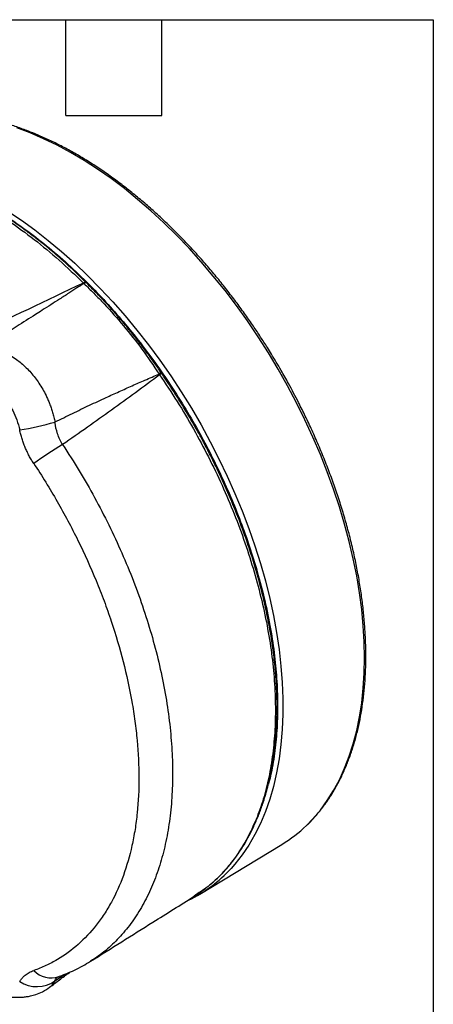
# Model space of a CAD drawing. Header units: millimetres. Extents: x 13 to 546, y 13 to 419.
# Tile 16 of 16: x 480 to 546, y 263 to 419. Entities that reach past the tile are written whole.
import ezdxf

# ---------------------------------------------------------------- set-up
doc = ezdxf.new("R2010")
doc.units = ezdxf.units.MM
doc.header["$LTSCALE"] = 2
doc.layers.add('TEXT', color=140, linetype='Continuous', lineweight=25)

msp = doc.modelspace()

# ---------------------------------------------------------------- linework, layer by layer
for p, q in [((490.991, 377.224), (490.914, 377.3)), ((502.973, 362.771), (502.869, 362.923)), ((509.001, 280.083), (522.032, 287.982)), ((508.888, 280.303), (508.083, 279.732)), ((485.947, 266.261), (487.616, 267.405)), ((485.1, 265.3), (485.135, 265.322))]:
    msp.add_line(p, q)
at = {"flags": 128}
for points in [[(535.166, 317.659), (535.116, 320.17), (534.966, 322.733), (534.716, 325.343), (534.367, 327.995), (533.92, 330.681), (533.376, 333.398), (532.735, 336.137), (532, 338.895), (531.171, 341.664), (530.251, 344.44), (529.242, 347.215), (528.145, 349.983), (526.964, 352.74), (525.7, 355.478), (524.357, 358.192), (522.937, 360.876), (521.443, 363.524), (519.879, 366.131), (518.248, 368.69), (516.554, 371.197), (514.8, 373.645), (512.99, 376.03), (511.128, 378.347), (509.218, 380.589), (507.264, 382.754), (505.271, 384.835), (503.242, 386.828), (501.182, 388.729), (499.096, 390.534), (496.988, 392.239), (494.862, 393.84), (492.724, 395.334), (490.577, 396.717), (488.428, 397.987), (486.279, 399.141), (484.136, 400.176), (482.003, 401.09), (479.886, 401.882)], [(478.469, 388.68), (480.622, 387.233), (482.766, 385.678), (484.894, 384.016), (487.002, 382.252), (489.086, 380.389), (491.141, 378.431), (493.162, 376.384), (495.146, 374.25), (497.089, 372.035), (498.985, 369.744), (500.83, 367.38), (502.622, 364.951), (504.355, 362.46), (506.026, 359.914), (507.632, 357.317), (509.169, 354.676), (510.633, 351.996), (512.022, 349.283), (513.332, 346.542), (514.562, 343.781), (515.707, 341.003), (516.765, 338.217), (517.735, 335.427), (518.614, 332.641), (519.4, 329.863), (520.091, 327.099), (520.687, 324.357), (521.185, 321.641), (521.585, 318.958), (521.886, 316.314), (522.087, 313.713), (522.187, 311.163), (522.187, 308.668), (522.087, 306.233), (521.886, 303.865), (521.585, 301.567), (521.185, 299.346), (520.687, 297.206), (520.091, 295.151), (519.4, 293.187), (518.614, 291.316), (517.735, 289.544), (516.765, 287.874), (515.707, 286.31), (514.562, 284.855), (513.946, 284.157)], [(490.469, 377.232), (490.598, 377.295), (490.713, 377.332), (490.809, 377.341), (490.883, 377.323), (490.913, 377.3)], [(490.99, 377.224), (490.96, 377.247), (490.885, 377.266), (490.789, 377.257), (490.674, 377.221), (490.545, 377.159)], [(525.932, 290.989), (526.964, 292.048), (528.145, 293.44), (529.242, 294.943), (530.251, 296.552), (531.171, 298.265), (532, 300.078), (532.735, 301.986), (533.376, 303.987), (533.92, 306.074), (534.367, 308.245), (534.716, 310.493), (534.966, 312.815), (535.116, 315.206), (535.166, 317.659)]]:
    msp.add_lwpolyline(points, dxfattribs=at)
for centre, radius, start, end in [((502.934, 362.25), 0.676, 95.46497, 130.06427), ((503.036, 362.067), 0.707, 95.13282, 128.43793), ((471.16, 407.561), 54.474, 279.70509, 285.75079), ((512.877, 307.283), 51.177, 120.15118, 126.29707), ((510.468, 307.011), 22.267, 301.28647, 313.98514), ((497.395, 299.223), 22.382, 295.93242, 317.69151), ((485.35, 270.635), 3.869, 224.44491, 288.73737), ((483.065, 270.438), 5.075, 237.56899, 304.60502)]:
    msp.add_arc(centre, radius, start, end)
for points, knots in [([(521.9, 363.343), (521.389, 364.214), (520.675, 365.43), (519.578, 367.192), (518.632, 368.669), (517.473, 370.407), (516.224, 372.202), (514.883, 374.05), (513.465, 375.917), (511.979, 377.786), (510.433, 379.642), (508.834, 381.472), (507.187, 383.266), (505.497, 385.016), (503.768, 386.716), (502.007, 388.358), (500.215, 389.939), (498.399, 391.452), (496.56, 392.895), (494.704, 394.262), (492.833, 395.55), (490.952, 396.757), (489.063, 397.88), (487.17, 398.915), (485.277, 399.861), (483.386, 400.715), (481.501, 401.476), (479.625, 402.142), (477.761, 402.711), (475.911, 403.181), (474.079, 403.552), (472.267, 403.822), (470.478, 403.989), (468.714, 404.053), (466.978, 404.011), (465.272, 403.865), (463.603, 403.603), (462.368, 403.349), (461.705, 403.148), (461.571, 403.107)], [0, 0, 0, 0, 0.0326753, 0.0456553, 0.0672298, 0.0895841, 0.1135299, 0.1384923, 0.1642401, 0.1905884, 0.2174057, 0.2445948, 0.2720822, 0.2998119, 0.32774, 0.3558321, 0.3840606, 0.4124033, 0.4408425, 0.4693637, 0.4979554, 0.5266083, 0.5553152, 0.5840708, 0.6128713, 0.6417144, 0.670599, 0.6995256, 0.7284964, 0.757515, 0.7865866, 0.8157182, 0.8449187, 0.8741992, 0.903573, 0.9330563, 0.9626677, 0.9924287, 1, 1, 1, 1]), ([(458.839, 395.492), (461.383, 395.09), (463.969, 394.393), (467.91, 392.921), (469.234, 392.359), (471.235, 391.408), (471.905, 391.074), (473.25, 390.367), (473.926, 389.995), (475.954, 388.827), (477.301, 387.982), (479.987, 386.164), (481.327, 385.189), (485.322, 382.073), (487.926, 379.767), (490.469, 377.232)], [0, 0, 0, 0, 0.25, 0.25, 0.375, 0.375, 0.4375, 0.4375, 0.5, 0.5, 0.625, 0.625, 0.75, 0.75, 1, 1, 1, 1]), ([(490.914, 377.3), (490.082, 378.112), (488.505, 379.65), (486.218, 381.68), (484.17, 383.386), (482.368, 384.792), (480.825, 385.931), (479.546, 386.828), (478.512, 387.523), (477.645, 388.087), (476.861, 388.581), (476.098, 389.047), (475.345, 389.493), (474.344, 390.067), (472.997, 390.8), (471.22, 391.696), (469.192, 392.621), (466.943, 393.525), (464.506, 394.353), (461.892, 395.077), (460.121, 395.397), (459.201, 395.563)], [0, 0, 0, 0, 0.0819535, 0.1553643, 0.2204384, 0.277231, 0.3255681, 0.3654427, 0.3968834, 0.4219919, 0.4462079, 0.4698224, 0.4928406, 0.5161762, 0.5627449, 0.6177362, 0.6811288, 0.7515176, 0.8279416, 0.9106436, 1, 1, 1, 1]), ([(463.18, 394.686), (463.857, 394.514), (465.649, 394.059), (468.591, 392.958), (471.973, 391.447), (475.341, 389.641), (478.708, 387.557), (482.092, 385.172), (485.503, 382.469), (488.924, 379.442), (492.137, 376.281), (495.118, 373.063), (497.872, 369.828), (500.546, 366.411), (503.122, 362.83), (505.581, 359.105), (507.9, 355.267), (510.065, 351.339), (512.061, 347.348), (513.874, 343.326), (515.496, 339.301), (516.921, 335.298), (518.218, 331.108), (519.348, 326.745), (520.261, 322.268), (520.892, 317.964), (521.279, 313.833), (521.327, 311.214), (521.35, 309.904)], [0, 0, 0, 0, 0.0249355, 0.0660012, 0.1057734, 0.1455963, 0.1854234, 0.2251941, 0.2662598, 0.3084152, 0.3506315, 0.3869807, 0.4236255, 0.4605449, 0.4978611, 0.5352863, 0.5727981, 0.610314, 0.6477391, 0.6850514, 0.7219747, 0.7586194, 0.7949648, 0.8371853, 0.8793392, 0.9204043, 0.9601761, 1, 1, 1, 1]), ([(490.545, 377.159), (490.175, 376.92), (489.375, 376.403), (488.09, 375.574), (486.246, 374.388), (484.481, 373.257), (482.225, 371.818), (480.046, 370.436), (477.503, 368.837), (475.938, 367.864), (475.218, 367.417)], [0, 0, 0, 0, 0.0718025, 0.155153, 0.2500027, 0.430935, 0.5000046, 0.6917962, 0.8583885, 1, 1, 1, 1]), ([(490.545, 377.159), (491.089, 376.636), (491.629, 376.104), (492.703, 375.025), (493.238, 374.476), (494.825, 372.793), (495.858, 371.627), (498.864, 368.017), (500.752, 365.452), (502.498, 362.767)], [0, 0, 0, 0, 0.125, 0.125, 0.25, 0.25, 0.5, 0.5, 1, 1, 1, 1]), ([(502.869, 362.923), (502.478, 363.495), (501.746, 364.566), (500.687, 366.031), (499.764, 367.267), (498.983, 368.279), (498.334, 369.1), (497.67, 369.922), (496.858, 370.904), (495.774, 372.171), (494.428, 373.68), (492.81, 375.408), (491.625, 376.591), (490.991, 377.224)], [0, 0, 0, 0, 0.10887184, 0.20405695, 0.28551806, 0.35325495, 0.40727858, 0.45250444, 0.52229937, 0.61199404, 0.72158084, 0.85091025, 1, 1, 1, 1]), ([(475.218, 367.417), (475.372, 367.354), (475.685, 367.226), (476.16, 367.035), (476.634, 366.846), (477.257, 366.587), (477.821, 366.329), (478.416, 366.012), (479.037, 365.647), (479.795, 365.128), (480.62, 364.471), (481.377, 363.78), (482.355, 362.754), (483.463, 361.31), (484.312, 359.828), (484.826, 358.717), (485.099, 358.057), (485.351, 357.368), (485.579, 356.65), (485.783, 355.902), (485.892, 355.392), (485.948, 355.133)], [0, 0, 0, 0, 0.0307116, 0.0622762, 0.0941031, 0.1245263, 0.1865715, 0.2081284, 0.248536, 0.3180309, 0.3736187, 0.4365366, 0.4987323, 0.6210814, 0.7490212, 0.7880844, 0.8282337, 0.8694699, 0.9118216, 0.9553204, 1, 1, 1, 1]), ([(526.015, 291.059), (526.053, 291.093), (526.527, 291.521), (527.371, 292.449), (528.539, 293.855), (529.585, 295.339), (530.523, 296.867), (531.353, 298.425), (532.109, 300.063), (532.79, 301.777), (533.392, 303.566), (533.917, 305.424), (534.363, 307.35), (534.729, 309.339), (535.015, 311.388), (535.22, 313.493), (535.344, 315.651), (535.388, 317.857), (535.351, 320.108), (535.234, 322.4), (535.036, 324.729), (534.759, 327.09), (534.402, 329.479), (533.968, 331.893), (533.457, 334.325), (532.87, 336.772), (532.208, 339.228), (531.474, 341.689), (530.669, 344.148), (529.798, 346.598), (528.863, 349.03), (527.872, 351.431), (526.838, 353.775), (525.778, 356.033), (524.798, 358.008), (523.9, 359.735), (522.978, 361.449), (522.297, 362.646), (521.9, 363.343)], [0, 0, 0, 0, 0.0027141, 0.034423, 0.0664525, 0.0987939, 0.1279764, 0.1571828, 0.1864076, 0.2156475, 0.2448988, 0.274158, 0.3034217, 0.332687, 0.3619514, 0.3912126, 0.4204686, 0.4497171, 0.4789565, 0.5081851, 0.5374013, 0.5666027, 0.595787, 0.6249508, 0.6540898, 0.6831978, 0.7122666, 0.7412837, 0.7702305, 0.7990768, 0.8277716, 0.8562199, 0.8842229, 0.9112847, 0.9372057, 0.9555757, 0.9741545, 1, 1, 1, 1]), ([(472.304, 362.754), (472.745, 362.55), (473.189, 362.349), (474.078, 361.946), (474.523, 361.743), (475.391, 361.265), (475.809, 360.982), (476.419, 360.501), (476.619, 360.33), (477.006, 359.976), (477.194, 359.791), (477.737, 359.216), (478.073, 358.803), (478.54, 358.139), (478.69, 357.909), (478.973, 357.441), (479.106, 357.203), (479.482, 356.477), (479.701, 355.977), (480.073, 354.942), (480.226, 354.407), (480.343, 353.867)], [0, 0, 0, 0, 0.125, 0.125, 0.25, 0.25, 0.375, 0.375, 0.4375, 0.4375, 0.5, 0.5, 0.625, 0.625, 0.6875, 0.6875, 0.75, 0.75, 0.875, 0.875, 1, 1, 1, 1]), ([(485.948, 355.133), (486.413, 355.363), (487.335, 355.819), (488.715, 356.491), (490.077, 357.147), (491.424, 357.788), (492.755, 358.414), (494.321, 359.141), (496.145, 359.974), (498.207, 360.896), (500.324, 361.827), (501.751, 362.444), (502.498, 362.767)], [0, 0, 0, 0, 0.0868086, 0.1722109, 0.2562182, 0.3388418, 0.4200936, 0.4999855, 0.6242416, 0.7499884, 0.8691549, 1, 1, 1, 1]), ([(502.596, 362.621), (501.308, 361.678), (498.757, 359.809), (494.932, 357.038), (491.082, 354.283), (488.488, 352.461), (487.171, 351.535)], [0, 0, 0, 0, 0.25249388, 0.50000233, 0.74616211, 1, 1, 1, 1]), ([(502.596, 362.621), (503.535, 361.221), (505.411, 358.422), (507.995, 354.05), (510.382, 349.597), (512.545, 345.078), (514.485, 340.515), (516.194, 335.911), (517.658, 331.301), (518.867, 326.727), (519.811, 322.221), (520.49, 317.788), (520.9, 313.453), (521.036, 309.253), (520.895, 305.227), (520.483, 301.382), (519.801, 297.728), (518.847, 294.303), (517.634, 291.131), (516.173, 288.23), (514.464, 285.6), (512.506, 283.282), (510.647, 281.497), (509.365, 280.627), (508.888, 280.303)], [0, 0, 0, 0, 0.0466151, 0.0932269, 0.1397053, 0.1858405, 0.2319049, 0.278174, 0.3247436, 0.370989, 0.4170631, 0.4632262, 0.5097347, 0.5561279, 0.6022304, 0.6483154, 0.6946661, 0.7412058, 0.7873774, 0.8334353, 0.8796555, 0.9262184, 0.9725138, 1, 1, 1, 1]), ([(510.468, 281.462), (510.712, 281.659), (511.367, 282.188), (512.293, 283.097), (513.231, 284.103), (514.013, 285.038), (514.677, 285.909), (515.34, 286.853), (516.06, 287.98), (516.863, 289.399), (517.653, 291.002), (518.377, 292.713), (519.077, 294.643), (519.707, 296.754), (520.278, 299.183), (520.744, 301.833), (521.081, 304.756), (521.255, 307.747), (521.276, 310.588), (521.178, 313.274), (520.977, 315.984), (520.657, 318.826), (520.209, 321.767), (519.66, 324.664), (519.014, 327.534), (518.266, 330.414), (517.414, 333.317), (516.356, 336.55), (515.054, 340.097), (513.475, 343.924), (512.11, 346.907), (511.058, 349.058), (510.373, 350.412), (509.624, 351.844), (508.743, 353.469), (507.658, 355.388), (506.338, 357.609), (504.767, 360.12), (503.595, 361.852), (502.973, 362.771)], [0, 0, 0, 0, 0.014748, 0.0395913, 0.0608021, 0.0796851, 0.0965371, 0.1113851, 0.1323458, 0.1567523, 0.1834498, 0.2096672, 0.235209, 0.2680507, 0.298258, 0.3330557, 0.3705501, 0.4068984, 0.440364, 0.4694877, 0.4982549, 0.5308595, 0.5627473, 0.5932857, 0.6233435, 0.6534627, 0.6837231, 0.7140805, 0.7542878, 0.7943333, 0.8339536, 0.8484943, 0.8628658, 0.8773113, 0.8946115, 0.9155683, 0.9401075, 0.9682284, 1, 1, 1, 1]), ([(482.581, 348.529), (482.515, 348.63), (482.383, 348.832), (482.194, 349.142), (482.012, 349.456), (481.837, 349.775), (481.669, 350.099), (481.509, 350.428), (481.356, 350.761), (481.164, 351.207), (480.944, 351.771), (480.711, 352.457), (480.508, 353.156), (480.398, 353.63), (480.343, 353.867)], [0, 0, 0, 0, 0.0623829, 0.1247567, 0.1871633, 0.2496447, 0.3122427, 0.3749989, 0.4379547, 0.5011508, 0.62502, 0.749255, 0.8741515, 1, 1, 1, 1]), ([(487.171, 351.535), (486.84, 352.074), (486.573, 352.65), (486.167, 353.851), (486.026, 354.479), (485.948, 355.133)], [0, 0, 0, 0, 0.5, 0.5, 1, 1, 1, 1]), ([(487.171, 351.535), (488.064, 350.153), (489.841, 347.398), (492.284, 343.12), (494.548, 338.768), (496.614, 334.329), (498.467, 329.837), (500.088, 325.332), (501.472, 320.848), (502.618, 316.39), (503.519, 311.973), (504.165, 307.636), (504.555, 303.413), (504.691, 299.324), (504.567, 295.371), (504.181, 291.583), (503.537, 287.992), (502.641, 284.627), (501.499, 281.489), (500.11, 278.589), (498.482, 275.957), (496.64, 273.603), (494.579, 271.565), (492.887, 270.165), (491.818, 269.555), (491.573, 269.415)], [0, 0, 0, 0, 0.0450396, 0.0897371, 0.1343811, 0.1792238, 0.224387, 0.2692654, 0.3139179, 0.3586143, 0.4036263, 0.4487, 0.4934206, 0.5380756, 0.582911, 0.6280723, 0.6729786, 0.7176584, 0.7623551, 0.8073378, 0.8524517, 0.8971815, 0.9418119, 0.9866367, 1, 1, 1, 1]), ([(482.581, 348.529), (483.891, 346.554), (485.129, 344.547), (487.467, 340.473), (488.569, 338.406), (490.634, 334.21), (491.597, 332.082), (492.933, 328.841), (493.358, 327.76), (494.161, 325.607), (494.541, 324.532), (495.616, 321.315), (496.247, 319.18), (497.341, 314.928), (497.803, 312.811), (498.362, 309.65), (498.525, 308.605), (498.804, 306.542), (498.92, 305.523), (499.199, 302.502), (499.294, 300.535), (499.3, 296.699), (499.21, 294.828), (498.932, 292.097), (498.816, 291.203), (498.538, 289.461), (498.376, 288.611), (497.824, 286.122), (497.367, 284.544), (496.277, 281.551), (495.644, 280.136), (494.738, 278.472), (494.551, 278.145), (494.168, 277.504), (493.971, 277.191), (493.367, 276.27), (492.945, 275.684), (491.624, 274.003), (490.67, 272.987), (488.616, 271.164), (487.514, 270.358), (485.743, 269.314), (485.133, 268.995), (483.884, 268.416), (483.244, 268.156), (482.588, 267.926)], [0, 0, 0, 0, 0.0625, 0.0625, 0.125, 0.125, 0.1875, 0.1875, 0.21875, 0.21875, 0.25, 0.25, 0.3125, 0.3125, 0.375, 0.375, 0.40625, 0.40625, 0.4375, 0.4375, 0.5, 0.5, 0.5625, 0.5625, 0.59375, 0.59375, 0.625, 0.625, 0.6875, 0.6875, 0.75, 0.75, 0.765625, 0.765625, 0.78125, 0.78125, 0.8125, 0.8125, 0.875, 0.875, 0.9375, 0.9375, 0.96875, 0.96875, 1, 1, 1, 1]), ([(521.35, 309.904), (521.327, 308.62), (521.282, 306.054), (520.882, 302.381), (520.424, 299.53), (519.994, 297.986), (519.873, 297.552)], [0, 0, 0, 0, 0.2913079, 0.582214, 0.8825946, 1, 1, 1, 1]), ([(508.089, 279.722), (508.67, 280.095), (509.385, 280.555), (510.035, 281.102), (510.158, 281.205)], [0, 0, 0, 0, 0.8109035, 1, 1, 1, 1]), ([(491.616, 269.395), (494.914, 271.464), (500.398, 274.904), (505.897, 278.349), (508.089, 279.723)], [0, 0, 0, 0, 0.6013277, 1, 1, 1, 1]), ([(486.351, 266.89), (487.27, 267.234), (489.108, 267.922), (490.78, 268.904), (491.616, 269.395)], [0, 0, 0, 0, 0.4998812, 1, 1, 1, 1]), ([(480.343, 266.154), (480.37, 266.203), (480.424, 266.301), (480.515, 266.443), (480.612, 266.58), (480.718, 266.712), (480.831, 266.84), (480.953, 266.963), (481.081, 267.081), (481.264, 267.234), (481.512, 267.412), (481.84, 267.606), (482.196, 267.779), (482.457, 267.877), (482.588, 267.926)], [0, 0, 0, 0, 0.0633634, 0.1264505, 0.1892976, 0.2519417, 0.3144198, 0.3767695, 0.4390287, 0.5012351, 0.6267748, 0.7515295, 0.8758273, 1, 1, 1, 1]), ([(485.121, 265.272), (485.638, 265.664), (486.677, 266.45), (487.76, 267.262), (488.327, 267.68), (488.371, 267.712)], [0, 0, 0, 0, 0.4782767, 0.9600175, 1, 1, 1, 1]), ([(485.135, 265.322), (485.202, 265.363), (485.584, 265.592), (485.783, 265.959), (485.947, 266.261)], [0, 0, 0, 0, 0.1755908, 1, 1, 1, 1]), ([(485.947, 266.261), (486.039, 266.474), (486.159, 266.752), (486.537, 266.931), (486.625, 266.973)], [0, 0, 0, 0, 0.7657873, 1, 1, 1, 1]), ([(473.181, 265.272), (473.732, 265.069), (474.828, 264.666), (476.443, 264.134), (477.849, 263.83), (479.051, 263.683), (480.012, 263.651), (480.782, 263.686), (481.43, 263.76), (482.131, 263.888), (482.996, 264.126), (484.085, 264.564), (484.78, 265.042), (485.167, 265.309)], [0, 0, 0, 0, 0.13188511, 0.26220463, 0.38055817, 0.47530063, 0.55482179, 0.61413942, 0.66647767, 0.71608915, 0.78638924, 0.88082912, 1, 1, 1, 1])]:
    msp.add_open_spline(points, degree=3, knots=knots)
for points in [[(490.469, 377.232), (484.608, 374.444), (478.741, 371.656), (472.887, 368.849)], [(490.469, 377.232), (490.494, 377.208), (490.519, 377.183), (490.545, 377.159)], [(502.498, 362.767), (502.531, 362.718), (502.563, 362.67), (502.596, 362.621)]]:
    msp.add_open_spline(points, degree=3)
at = {"layer": 'TEXT'}
for p, q in [((12.7, 419.1), (546.1, 419.1)), ((487.68, 403.86), (487.68, 419.1)), ((502.92, 403.86), (502.92, 419.1)), ((546.1, 419.1), (546.1, 12.7)), ((487.68, 403.86), (502.92, 403.86))]:
    msp.add_line(p, q, dxfattribs=at)

doc.saveas('drawing.dxf')
